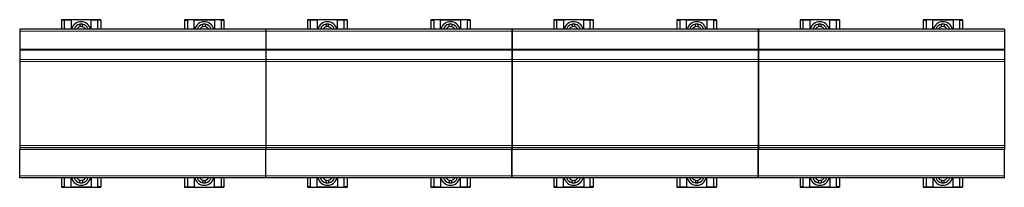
# Model space of a CAD drawing. Header units: millimetres. Extents: x 0 to 841, y 0 to 594.
# Tile 8 of 14: x 302 to 435, y 287 to 310. Entities that reach past the tile are written whole.
import ezdxf

# ---------------------------------------------------------------- set-up
doc = ezdxf.new("R2010")
doc.units = ezdxf.units.MM

msp = doc.modelspace()

# ---------------------------------------------------------------- linework, layer by layer
at = {"color": 7, "linetype": 'Continuous', "lineweight": 30}
for p, q in [((312.51, 309.58), (307.18, 309.58)), ((307.18, 309.58), (307.18, 309.54)), ((307.58, 309.54), (307.18, 309.54)), ((307.18, 309.54), (307.18, 308.32)), ((307.58, 309.55), (308.48, 309.55)), ((307.58, 309.55), (307.58, 309.54)), ((307.58, 308.32), (307.58, 309.54)), ((311.21, 309.55), (308.48, 309.55)), ((308.48, 309.55), (308.48, 308.32)), ((311.21, 308.32), (311.21, 309.55)), ((311.21, 309.55), (312.11, 309.55)), ((312.11, 309.55), (312.11, 309.54)), ((312.51, 309.54), (312.11, 309.54)), ((312.11, 308.32), (312.11, 309.54)), ((312.51, 309.58), (312.51, 309.54)), ((312.51, 309.54), (312.51, 308.32)), ((329.18, 309.58), (323.84, 309.58)), ((323.84, 309.58), (323.84, 309.54)), ((323.84, 309.54), (324.24, 309.54)), ((323.84, 309.54), (323.84, 308.32)), ((325.14, 309.55), (324.24, 309.55)), ((324.24, 309.55), (324.24, 309.54)), ((324.24, 309.54), (324.24, 308.32)), ((325.14, 308.32), (325.14, 309.55)), ((325.14, 309.55), (327.88, 309.55)), ((327.88, 309.55), (327.88, 308.32)), ((328.78, 309.55), (327.88, 309.55)), ((328.78, 309.55), (328.78, 309.54)), ((328.78, 309.54), (329.18, 309.54)), ((328.78, 309.54), (328.78, 308.32)), ((329.18, 309.58), (329.18, 309.54)), ((329.18, 309.54), (329.18, 308.32)), ((345.84, 309.58), (340.51, 309.58)), ((340.51, 309.58), (340.51, 309.54)), ((340.91, 309.54), (340.51, 309.54)), ((340.51, 309.54), (340.51, 308.32)), ((340.91, 309.55), (341.81, 309.55)), ((340.91, 309.55), (340.91, 309.54)), ((340.91, 308.32), (340.91, 309.54)), ((341.81, 309.55), (341.81, 308.32)), ((344.54, 309.55), (341.81, 309.55)), ((344.54, 308.32), (344.54, 309.55)), ((344.54, 309.55), (345.44, 309.55)), ((345.44, 309.55), (345.44, 309.54)), ((345.84, 309.54), (345.44, 309.54)), ((345.44, 308.32), (345.44, 309.54)), ((345.84, 309.58), (345.84, 309.54)), ((345.84, 309.54), (345.84, 308.32)), ((362.51, 309.58), (357.18, 309.58)), ((357.18, 309.58), (357.18, 309.54)), ((357.18, 309.54), (357.58, 309.54)), ((357.18, 309.54), (357.18, 308.32)), ((358.48, 309.55), (357.58, 309.55)), ((357.58, 309.55), (357.58, 309.54)), ((357.58, 309.54), (357.58, 308.32)), ((358.48, 309.55), (361.21, 309.55)), ((358.48, 308.32), (358.48, 309.55)), ((361.21, 309.55), (361.21, 308.32)), ((362.11, 309.55), (361.21, 309.55)), ((362.11, 309.55), (362.11, 309.54)), ((362.11, 309.54), (362.51, 309.54)), ((362.11, 309.54), (362.11, 308.32)), ((362.51, 309.58), (362.51, 309.54)), ((362.51, 309.54), (362.51, 308.32)), ((379.18, 309.58), (373.84, 309.58)), ((373.84, 309.58), (373.84, 309.54)), ((374.24, 309.54), (373.84, 309.54)), ((373.84, 309.54), (373.84, 308.32)), ((374.24, 309.55), (375.14, 309.55)), ((374.24, 309.55), (374.24, 309.54)), ((374.24, 308.32), (374.24, 309.54)), ((375.14, 309.55), (375.14, 308.32)), ((377.88, 309.55), (375.14, 309.55)), ((377.88, 308.32), (377.88, 309.55)), ((377.88, 309.55), (378.78, 309.55)), ((378.78, 309.55), (378.78, 309.54)), ((379.18, 309.54), (378.78, 309.54)), ((378.78, 308.32), (378.78, 309.54)), ((379.18, 309.58), (379.18, 309.54)), ((379.18, 309.54), (379.18, 308.32)), ((395.84, 309.58), (390.51, 309.58)), ((390.51, 309.58), (390.51, 309.54)), ((390.51, 309.54), (390.91, 309.54)), ((390.51, 309.54), (390.51, 308.32)), ((391.81, 309.55), (390.91, 309.55)), ((390.91, 309.55), (390.91, 309.54)), ((390.91, 309.54), (390.91, 308.32)), ((391.81, 308.32), (391.81, 309.55)), ((391.81, 309.55), (394.54, 309.55)), ((394.54, 309.55), (394.54, 308.32)), ((395.44, 309.55), (394.54, 309.55)), ((395.44, 309.55), (395.44, 309.54)), ((395.44, 309.54), (395.84, 309.54)), ((395.44, 309.54), (395.44, 308.32)), ((395.84, 309.58), (395.84, 309.54)), ((395.84, 309.54), (395.84, 308.32)), ((412.51, 309.58), (407.18, 309.58)), ((407.18, 309.58), (407.18, 309.54)), ((407.58, 309.54), (407.18, 309.54)), ((407.18, 309.54), (407.18, 308.32)), ((407.58, 309.55), (408.48, 309.55)), ((407.58, 309.55), (407.58, 309.54)), ((407.58, 308.32), (407.58, 309.54)), ((408.48, 309.55), (408.48, 308.32)), ((411.21, 309.55), (408.48, 309.55)), ((411.21, 308.32), (411.21, 309.55)), ((411.21, 309.55), (412.11, 309.55)), ((412.11, 309.55), (412.11, 309.54)), ((412.51, 309.54), (412.11, 309.54)), ((412.11, 308.32), (412.11, 309.54)), ((412.51, 309.58), (412.51, 309.54)), ((412.51, 309.54), (412.51, 308.32)), ((429.18, 309.58), (423.84, 309.58)), ((423.84, 309.58), (423.84, 309.54)), ((423.84, 309.54), (424.24, 309.54)), ((423.84, 309.54), (423.84, 308.32)), ((425.14, 309.55), (424.24, 309.55)), ((424.24, 309.55), (424.24, 309.54)), ((424.24, 309.54), (424.24, 308.32)), ((425.14, 308.32), (425.14, 309.55)), ((425.14, 309.55), (427.88, 309.55)), ((427.88, 309.55), (427.88, 308.32)), ((428.78, 309.55), (427.88, 309.55)), ((428.78, 309.55), (428.78, 309.54)), ((428.78, 309.54), (429.18, 309.54)), ((428.78, 309.54), (428.78, 308.32)), ((429.18, 309.58), (429.18, 309.54)), ((429.18, 309.54), (429.18, 308.32)), ((334.83, 308.32), (301.53, 308.32)), ((301.53, 308.32), (301.53, 308.05)), ((301.53, 308.05), (301.53, 305.58)), ((309.67, 308.97), (309.67, 308.63)), ((310.01, 308.63), (310.01, 308.97)), ((326.34, 308.63), (326.34, 308.97)), ((326.68, 308.97), (326.68, 308.63)), ((334.83, 308.32), (334.83, 308.05)), ((334.83, 308.05), (334.83, 305.58)), ((368.16, 308.32), (334.86, 308.32)), ((334.86, 308.32), (334.86, 308.05)), ((334.86, 308.05), (334.86, 305.58)), ((343.01, 308.97), (343.01, 308.63)), ((343.35, 308.63), (343.35, 308.97)), ((359.67, 308.63), (359.67, 308.97)), ((360.01, 308.97), (360.01, 308.63)), ((368.16, 308.32), (368.16, 308.05)), ((368.16, 308.05), (368.16, 305.58)), ((401.49, 308.32), (368.19, 308.32)), ((368.19, 308.32), (368.19, 308.05)), ((368.19, 308.05), (368.19, 305.58)), ((376.34, 308.97), (376.34, 308.63)), ((376.68, 308.63), (376.68, 308.97)), ((393.01, 308.63), (393.01, 308.97)), ((393.35, 308.97), (393.35, 308.63)), ((401.49, 308.32), (401.49, 308.05)), ((401.49, 308.05), (401.49, 305.58)), ((434.83, 308.32), (401.53, 308.32)), ((401.53, 308.32), (401.53, 308.05)), ((401.53, 308.05), (401.53, 305.58)), ((409.67, 308.97), (409.67, 308.63)), ((410.01, 308.63), (410.01, 308.97)), ((426.34, 308.63), (426.34, 308.97)), ((426.68, 308.97), (426.68, 308.63)), ((434.83, 308.32), (434.83, 308.05)), ((434.83, 308.05), (434.83, 305.58)), ((301.53, 305.58), (301.53, 305.46)), ((301.53, 305.46), (301.53, 304.19)), ((334.83, 305.58), (334.83, 305.46)), ((334.83, 305.46), (334.83, 304.19)), ((334.86, 305.58), (334.86, 305.46)), ((334.86, 305.46), (334.86, 304.19)), ((368.16, 305.58), (368.16, 305.46)), ((368.16, 305.46), (368.16, 304.19)), ((368.19, 305.58), (368.19, 305.46)), ((368.19, 305.46), (368.19, 304.19)), ((401.49, 305.58), (401.49, 305.46)), ((401.49, 305.46), (401.49, 304.19)), ((401.53, 305.58), (401.53, 305.46)), ((401.53, 305.46), (401.53, 304.19)), ((434.83, 305.58), (434.83, 305.46)), ((434.83, 305.46), (434.83, 304.19)), ((301.53, 304.19), (301.53, 303.95)), ((301.53, 303.95), (301.53, 292.55)), ((334.83, 304.19), (334.83, 303.95)), ((334.83, 303.95), (334.83, 292.55)), ((334.86, 304.19), (334.86, 303.95)), ((334.86, 303.95), (334.86, 292.55)), ((368.16, 304.19), (368.16, 303.95)), ((368.16, 303.95), (368.16, 292.55)), ((368.19, 304.19), (368.19, 303.95)), ((368.19, 303.95), (368.19, 292.55)), ((401.49, 304.19), (401.49, 303.95)), ((401.49, 303.95), (401.49, 292.55)), ((401.53, 304.19), (401.53, 303.95)), ((401.53, 303.95), (401.53, 292.55)), ((434.83, 304.19), (434.83, 303.95)), ((434.83, 303.95), (434.83, 292.55)), ((301.53, 292.55), (301.53, 292.31)), ((301.53, 292.31), (301.53, 292.03)), ((301.53, 288.45), (301.53, 292.03)), ((334.83, 292.03), (301.53, 292.03)), ((334.83, 292.55), (334.83, 292.31)), ((334.83, 292.31), (334.83, 292.03)), ((334.83, 288.45), (334.83, 292.03)), ((334.86, 292.55), (334.86, 292.31)), ((334.86, 292.31), (334.86, 292.03)), ((334.86, 288.45), (334.86, 292.03)), ((368.16, 292.03), (334.86, 292.03)), ((368.16, 292.55), (368.16, 292.31)), ((368.16, 292.31), (368.16, 292.03)), ((368.16, 288.45), (368.16, 292.03)), ((368.19, 292.55), (368.19, 292.31)), ((368.19, 292.31), (368.19, 292.03)), ((368.19, 288.45), (368.19, 292.03)), ((401.49, 292.03), (368.19, 292.03)), ((401.49, 292.55), (401.49, 292.31)), ((401.49, 292.31), (401.49, 292.03)), ((401.49, 288.45), (401.49, 292.03)), ((401.53, 292.55), (401.53, 292.31)), ((401.53, 292.31), (401.53, 292.03)), ((401.53, 288.45), (401.53, 292.03)), ((434.83, 292.03), (401.53, 292.03)), ((434.83, 292.55), (434.83, 292.31)), ((434.83, 292.31), (434.83, 292.03)), ((434.83, 288.45), (434.83, 292.03)), ((301.53, 288.18), (301.53, 288.45)), ((334.83, 288.18), (301.53, 288.18)), ((307.18, 288.18), (307.18, 286.96)), ((307.58, 286.96), (307.58, 288.18)), ((308.48, 286.95), (308.48, 288.18)), ((311.21, 288.18), (311.21, 286.95)), ((312.11, 286.96), (312.11, 288.18)), ((312.51, 288.18), (312.51, 286.96)), ((323.84, 288.18), (323.84, 286.96)), ((324.24, 288.18), (324.24, 286.96)), ((325.14, 288.18), (325.14, 286.95)), ((327.88, 286.95), (327.88, 288.18)), ((328.78, 288.18), (328.78, 286.96)), ((329.18, 288.18), (329.18, 286.96)), ((334.83, 288.18), (334.83, 288.45)), ((334.86, 288.18), (334.86, 288.45)), ((368.16, 288.18), (334.86, 288.18)), ((340.51, 288.18), (340.51, 286.96)), ((340.91, 286.96), (340.91, 288.18)), ((341.81, 286.95), (341.81, 288.18)), ((344.54, 288.18), (344.54, 286.95)), ((345.44, 286.96), (345.44, 288.18)), ((345.84, 288.18), (345.84, 286.96)), ((357.18, 288.18), (357.18, 286.96)), ((357.58, 288.18), (357.58, 286.96)), ((358.48, 288.18), (358.48, 286.95)), ((361.21, 286.95), (361.21, 288.18)), ((362.11, 288.18), (362.11, 286.96)), ((362.51, 288.18), (362.51, 286.96)), ((368.16, 288.18), (368.16, 288.45)), ((368.19, 288.18), (368.19, 288.45)), ((401.49, 288.18), (368.19, 288.18)), ((373.84, 288.18), (373.84, 286.96)), ((374.24, 286.96), (374.24, 288.18)), ((375.14, 286.95), (375.14, 288.18)), ((377.88, 288.18), (377.88, 286.95)), ((378.78, 286.96), (378.78, 288.18)), ((379.18, 288.18), (379.18, 286.96)), ((390.51, 288.18), (390.51, 286.96)), ((390.91, 288.18), (390.91, 286.96)), ((391.81, 288.18), (391.81, 286.95)), ((394.54, 286.95), (394.54, 288.18)), ((395.44, 288.18), (395.44, 286.96)), ((395.84, 288.18), (395.84, 286.96)), ((401.49, 288.18), (401.49, 288.45)), ((401.53, 288.18), (401.53, 288.45)), ((434.83, 288.18), (401.53, 288.18)), ((407.18, 288.18), (407.18, 286.96)), ((407.58, 286.96), (407.58, 288.18)), ((408.48, 286.95), (408.48, 288.18)), ((411.21, 288.18), (411.21, 286.95)), ((412.11, 286.96), (412.11, 288.18)), ((412.51, 288.18), (412.51, 286.96)), ((423.84, 288.18), (423.84, 286.96)), ((424.24, 288.18), (424.24, 286.96)), ((425.14, 288.18), (425.14, 286.95)), ((427.88, 286.95), (427.88, 288.18)), ((428.78, 288.18), (428.78, 286.96)), ((429.18, 288.18), (429.18, 286.96)), ((434.83, 288.18), (434.83, 288.45)), ((307.58, 286.96), (307.18, 286.96)), ((307.18, 286.96), (307.18, 286.92)), ((307.18, 286.92), (312.51, 286.92)), ((307.58, 286.95), (307.58, 286.96)), ((307.58, 286.95), (308.48, 286.95)), ((311.21, 286.95), (308.48, 286.95)), ((309.67, 287.53), (309.67, 287.87)), ((310.01, 287.87), (310.01, 287.53)), ((311.21, 286.95), (312.11, 286.95)), ((312.51, 286.96), (312.11, 286.96)), ((312.11, 286.95), (312.11, 286.96)), ((312.51, 286.96), (312.51, 286.92)), ((323.84, 286.96), (324.24, 286.96)), ((323.84, 286.96), (323.84, 286.92)), ((323.84, 286.92), (329.18, 286.92)), ((324.24, 286.95), (324.24, 286.96)), ((325.14, 286.95), (324.24, 286.95)), ((325.14, 286.95), (327.88, 286.95)), ((326.34, 287.87), (326.34, 287.53)), ((326.68, 287.53), (326.68, 287.87)), ((328.78, 286.95), (327.88, 286.95)), ((328.78, 286.96), (329.18, 286.96)), ((328.78, 286.95), (328.78, 286.96)), ((329.18, 286.96), (329.18, 286.92)), ((340.91, 286.96), (340.51, 286.96)), ((340.51, 286.96), (340.51, 286.92)), ((340.51, 286.92), (345.84, 286.92)), ((340.91, 286.95), (340.91, 286.96)), ((340.91, 286.95), (341.81, 286.95)), ((344.54, 286.95), (341.81, 286.95)), ((343.01, 287.53), (343.01, 287.87)), ((343.35, 287.87), (343.35, 287.53)), ((344.54, 286.95), (345.44, 286.95)), ((345.84, 286.96), (345.44, 286.96)), ((345.44, 286.95), (345.44, 286.96)), ((345.84, 286.96), (345.84, 286.92)), ((357.18, 286.96), (357.58, 286.96)), ((357.18, 286.96), (357.18, 286.92)), ((357.18, 286.92), (362.51, 286.92)), ((357.58, 286.95), (357.58, 286.96)), ((358.48, 286.95), (357.58, 286.95)), ((358.48, 286.95), (361.21, 286.95)), ((359.67, 287.87), (359.67, 287.53)), ((360.01, 287.53), (360.01, 287.87)), ((362.11, 286.95), (361.21, 286.95)), ((362.11, 286.96), (362.51, 286.96)), ((362.11, 286.95), (362.11, 286.96)), ((362.51, 286.96), (362.51, 286.92)), ((374.24, 286.96), (373.84, 286.96)), ((373.84, 286.96), (373.84, 286.92)), ((373.84, 286.92), (379.18, 286.92)), ((374.24, 286.95), (374.24, 286.96)), ((374.24, 286.95), (375.14, 286.95)), ((377.88, 286.95), (375.14, 286.95)), ((376.34, 287.53), (376.34, 287.87)), ((376.68, 287.87), (376.68, 287.53)), ((377.88, 286.95), (378.78, 286.95)), ((379.18, 286.96), (378.78, 286.96)), ((378.78, 286.95), (378.78, 286.96)), ((379.18, 286.96), (379.18, 286.92)), ((390.51, 286.96), (390.91, 286.96)), ((390.51, 286.96), (390.51, 286.92)), ((390.51, 286.92), (395.84, 286.92)), ((390.91, 286.95), (390.91, 286.96)), ((391.81, 286.95), (390.91, 286.95)), ((391.81, 286.95), (394.54, 286.95)), ((393.01, 287.87), (393.01, 287.53)), ((393.35, 287.53), (393.35, 287.87)), ((395.44, 286.95), (394.54, 286.95)), ((395.44, 286.96), (395.84, 286.96)), ((395.44, 286.95), (395.44, 286.96)), ((395.84, 286.96), (395.84, 286.92)), ((407.58, 286.96), (407.18, 286.96)), ((407.18, 286.96), (407.18, 286.92)), ((407.18, 286.92), (412.51, 286.92)), ((407.58, 286.95), (407.58, 286.96)), ((407.58, 286.95), (408.48, 286.95)), ((411.21, 286.95), (408.48, 286.95)), ((409.67, 287.53), (409.67, 287.87)), ((410.01, 287.87), (410.01, 287.53)), ((411.21, 286.95), (412.11, 286.95)), ((412.51, 286.96), (412.11, 286.96)), ((412.11, 286.95), (412.11, 286.96)), ((412.51, 286.96), (412.51, 286.92)), ((423.84, 286.96), (424.24, 286.96)), ((423.84, 286.96), (423.84, 286.92)), ((423.84, 286.92), (429.18, 286.92)), ((424.24, 286.95), (424.24, 286.96)), ((425.14, 286.95), (424.24, 286.95)), ((425.14, 286.95), (427.88, 286.95)), ((426.34, 287.87), (426.34, 287.53)), ((426.68, 287.53), (426.68, 287.87)), ((428.78, 286.95), (427.88, 286.95)), ((428.78, 286.96), (429.18, 286.96)), ((428.78, 286.95), (428.78, 286.96)), ((429.18, 286.96), (429.18, 286.92))]:
    msp.add_line(p, q, dxfattribs=at)
at = {"color": 8, "linetype": 'Continuous', "lineweight": 15}
for p, q in [((334.83, 308.05), (301.53, 308.05)), ((368.16, 308.05), (334.86, 308.05)), ((401.49, 308.05), (368.19, 308.05)), ((434.83, 308.05), (401.53, 308.05)), ((334.83, 305.58), (301.53, 305.58)), ((334.83, 305.46), (301.53, 305.46)), ((368.16, 305.58), (334.86, 305.58)), ((368.16, 305.46), (334.86, 305.46)), ((401.49, 305.58), (368.19, 305.58)), ((401.49, 305.46), (368.19, 305.46)), ((434.83, 305.58), (401.53, 305.58)), ((434.83, 305.46), (401.53, 305.46)), ((334.83, 304.19), (301.53, 304.19)), ((334.83, 303.95), (301.53, 303.95)), ((368.16, 304.19), (334.86, 304.19)), ((368.16, 303.95), (334.86, 303.95)), ((401.49, 304.19), (368.19, 304.19)), ((401.49, 303.95), (368.19, 303.95)), ((434.83, 304.19), (401.53, 304.19)), ((434.83, 303.95), (401.53, 303.95)), ((334.83, 292.55), (301.53, 292.55)), ((334.83, 292.31), (301.53, 292.31)), ((368.16, 292.55), (334.86, 292.55)), ((368.16, 292.31), (334.86, 292.31)), ((401.49, 292.55), (368.19, 292.55)), ((401.49, 292.31), (368.19, 292.31)), ((434.83, 292.55), (401.53, 292.55)), ((434.83, 292.31), (401.53, 292.31)), ((334.83, 288.45), (301.53, 288.45)), ((368.16, 288.45), (334.86, 288.45)), ((401.49, 288.45), (368.19, 288.45)), ((434.83, 288.45), (401.53, 288.45))]:
    msp.add_line(p, q, dxfattribs=at)
at = {"color": 7, "linetype": 'Continuous', "lineweight": 30}
for centre, radius, start, end in [((309.84, 307.98), 1.33, 14.4775, 165.5225), ((326.51, 307.98), 1.33, 14.4775, 165.5225), ((343.18, 307.98), 1.33, 14.4775, 165.5225), ((359.84, 307.98), 1.33, 14.4775, 165.5225), ((376.51, 307.98), 1.33, 14.4775, 165.5225), ((393.18, 307.98), 1.33, 14.4775, 165.5225), ((409.84, 307.98), 1.33, 14.4775, 165.5225), ((426.51, 307.98), 1.33, 14.4775, 165.5225), ((309.84, 307.98), 1, 99.7878, 160.5288), ((309.84, 307.98), 0.667, 104.7736, 150), ((309.84, 307.98), 1, 80.2122, 99.7878), ((309.84, 307.98), 0.667, 75.2264, 104.7736), ((309.84, 307.98), 1, 19.4712, 80.2122), ((309.84, 307.98), 0.667, 30, 75.2264), ((326.51, 307.98), 1, 99.7878, 160.5288), ((326.51, 307.98), 0.667, 104.7736, 150), ((326.51, 307.98), 1, 80.2122, 99.7878), ((326.51, 307.98), 0.667, 75.2264, 104.7736), ((326.51, 307.98), 1, 19.4712, 80.2122), ((326.51, 307.98), 0.667, 30, 75.2264), ((343.18, 307.98), 1, 99.7878, 160.5288), ((343.18, 307.98), 0.667, 104.7736, 150), ((343.18, 307.98), 1, 80.2122, 99.7878), ((343.18, 307.98), 0.667, 75.2264, 104.7736), ((343.18, 307.98), 1, 19.4712, 80.2122), ((343.18, 307.98), 0.667, 30, 75.2264), ((359.84, 307.98), 1, 99.7878, 160.5288), ((359.84, 307.98), 0.667, 104.7736, 150), ((359.84, 307.98), 1, 80.2122, 99.7878), ((359.84, 307.98), 0.667, 75.2264, 104.7736), ((359.84, 307.98), 1, 19.4712, 80.2122), ((359.84, 307.98), 0.667, 30, 75.2264), ((376.51, 307.98), 1, 99.7878, 160.5288), ((376.51, 307.98), 0.667, 104.7736, 150), ((376.51, 307.98), 1, 80.2122, 99.7878), ((376.51, 307.98), 0.667, 75.2264, 104.7736), ((376.51, 307.98), 1, 19.4712, 80.2122), ((376.51, 307.98), 0.667, 30, 75.2264), ((393.18, 307.98), 1, 99.7878, 160.5288), ((393.18, 307.98), 0.667, 104.7736, 150), ((393.18, 307.98), 1, 80.2122, 99.7878), ((393.18, 307.98), 0.667, 75.2264, 104.7736), ((393.18, 307.98), 1, 19.4712, 80.2122), ((393.18, 307.98), 0.667, 30, 75.2264), ((409.84, 307.98), 1, 99.7878, 160.5288), ((409.84, 307.98), 0.667, 104.7736, 150), ((409.84, 307.98), 1, 80.2122, 99.7878), ((409.84, 307.98), 0.667, 75.2264, 104.7736), ((409.84, 307.98), 1, 19.4712, 80.2122), ((409.84, 307.98), 0.667, 30, 75.2264), ((426.51, 307.98), 1, 99.7878, 160.5288), ((426.51, 307.98), 0.667, 104.7736, 150), ((426.51, 307.98), 1, 80.2122, 99.7878), ((426.51, 307.98), 0.667, 75.2264, 104.7736), ((426.51, 307.98), 1, 19.4712, 80.2122), ((426.51, 307.98), 0.667, 30, 75.2264), ((309.84, 288.52), 1.33, 194.4775, 345.5225), ((309.84, 288.52), 1, 199.4712, 260.2122), ((309.84, 288.52), 0.667, 210, 255.2264), ((309.84, 288.52), 0.667, 284.7736, 330), ((309.84, 288.52), 1, 279.7878, 340.5288), ((326.51, 288.52), 1.33, 194.4775, 345.5225), ((326.51, 288.52), 1, 199.4712, 260.2122), ((326.51, 288.52), 0.667, 210, 255.2264), ((326.51, 288.52), 0.667, 284.7736, 330), ((326.51, 288.52), 1, 279.7878, 340.5288), ((343.18, 288.52), 1.33, 194.4775, 345.5225), ((343.18, 288.52), 1, 199.4712, 260.2122), ((343.18, 288.52), 0.667, 210, 255.2264), ((343.18, 288.52), 0.667, 284.7736, 330), ((343.18, 288.52), 1, 279.7878, 340.5288), ((359.84, 288.52), 1.33, 194.4775, 345.5225), ((359.84, 288.52), 1, 199.4712, 260.2122), ((359.84, 288.52), 0.667, 210, 255.2264), ((359.84, 288.52), 0.667, 284.7736, 330), ((359.84, 288.52), 1, 279.7878, 340.5288), ((376.51, 288.52), 1.33, 194.4775, 345.5225), ((376.51, 288.52), 1, 199.4712, 260.2122), ((376.51, 288.52), 0.667, 210, 255.2264), ((376.51, 288.52), 0.667, 284.7736, 330), ((376.51, 288.52), 1, 279.7878, 340.5288), ((393.18, 288.52), 1.33, 194.4775, 345.5225), ((393.18, 288.52), 1, 199.4712, 260.2122), ((393.18, 288.52), 0.667, 210, 255.2264), ((393.18, 288.52), 0.667, 284.7736, 330), ((393.18, 288.52), 1, 279.7878, 340.5288), ((409.84, 288.52), 1.33, 194.4775, 345.5225), ((409.84, 288.52), 1, 199.4712, 260.2122), ((409.84, 288.52), 0.667, 210, 255.2264), ((409.84, 288.52), 0.667, 284.7736, 330), ((409.84, 288.52), 1, 279.7878, 340.5288), ((426.51, 288.52), 1.33, 194.4775, 345.5225), ((426.51, 288.52), 1, 199.4712, 260.2122), ((426.51, 288.52), 0.667, 210, 255.2264), ((426.51, 288.52), 0.667, 284.7736, 330), ((426.51, 288.52), 1, 279.7878, 340.5288), ((309.84, 288.52), 0.667, 255.2264, 284.7736), ((309.84, 288.52), 1, 260.2122, 279.7878), ((326.51, 288.52), 0.667, 255.2264, 284.7736), ((326.51, 288.52), 1, 260.2122, 279.7878), ((343.18, 288.52), 0.667, 255.2264, 284.7736), ((343.18, 288.52), 1, 260.2122, 279.7878), ((359.84, 288.52), 0.667, 255.2264, 284.7736), ((359.84, 288.52), 1, 260.2122, 279.7878), ((376.51, 288.52), 0.667, 255.2264, 284.7736), ((376.51, 288.52), 1, 260.2122, 279.7878), ((393.18, 288.52), 0.667, 255.2264, 284.7736), ((393.18, 288.52), 1, 260.2122, 279.7878), ((409.84, 288.52), 0.667, 255.2264, 284.7736), ((409.84, 288.52), 1, 260.2122, 279.7878), ((426.51, 288.52), 0.667, 255.2264, 284.7736), ((426.51, 288.52), 1, 260.2122, 279.7878)]:
    msp.add_arc(centre, radius, start, end, dxfattribs=at)

doc.saveas('drawing.dxf')
